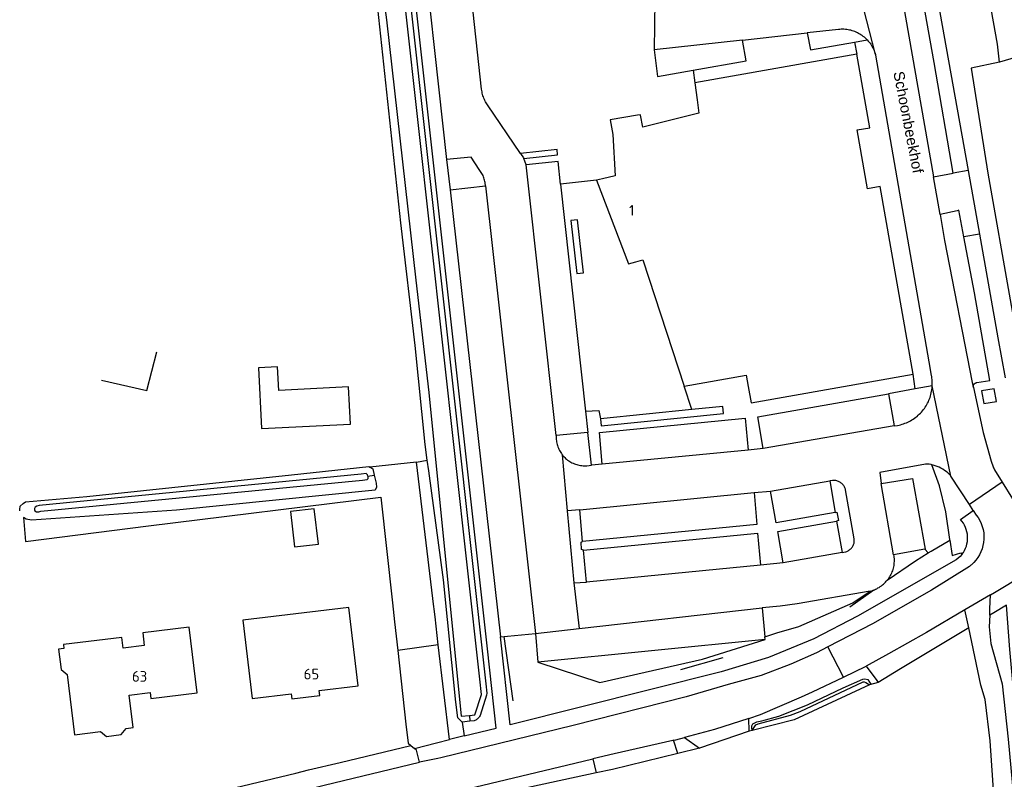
# Model space of a CAD drawing. Header units: metres. Extents: x 174248 to 174892, y 462063 to 462851.
# Tile 2 of 20: x 174292 to 174430, y 462176 to 462283. Entities that reach past the tile are written whole.
import ezdxf

# ---------------------------------------------------------------- set-up
doc = ezdxf.new("R2010")
doc.units = ezdxf.units.M
for name, color, linetype, lineweight in [('BTD-gemengd bos', 252, 'Continuous', 9), ('BTD-groenvoorziening', 252, 'Continuous', 9), ('Nummeraanduidingreeks', 252, 'Continuous', 9), ('OpenbareRuimteLabel', 252, 'Continuous', 9), ('OTD-erf', 252, 'Continuous', 9), ('OWD', 252, 'Continuous', 9), ('OWG-groenvoorziening', 252, 'Continuous', 9), ('Pand', 252, 'Continuous', 9), ('Scheiding', 252, 'Continuous', 9), ('WGD-gesloten verharding', 252, 'Continuous', 9), ('WGD-onverhard', 252, 'Continuous', 9), ('WGD-open verharding', 252, 'Continuous', 9), ('WTD-waterloop', 252, 'Continuous', 9)]:
    doc.layers.add(name, color=color, linetype=linetype, lineweight=lineweight)
doc.styles.get("Standard").update_dxf_attribs({"font": 'isocpeur.ttf'})

msp = doc.modelspace()

# ---------------------------------------------------------------- linework, layer by layer
at = {"layer": 'BTD-gemengd bos', "lineweight": -3}
msp.add_lwpolyline([(174350.52, 462194.65), (174350.06, 462198.56), (174349.75, 462201.13), (174349.75, 462201.17), (174347.46, 462220.35), (174340.91, 462219.63), (174341.06, 462219.56), (174341.31, 462219.38), (174341.52, 462218.5), (174341.8, 462217.39), (174341.82, 462216.8), (174341.64, 462216.39), (174313.72, 462213.57), (174293.35, 462212.19), (174292.59, 462212.33), (174292.2, 462212.56), (174292.19, 462212.57), (174292.48, 462209.17), (174309.77, 462211.4), (174342.43, 462215.4), (174344.08, 462200.54), (174344.37, 462197.86), (174344.82, 462193.85)], dxfattribs=at)
at = {"layer": 'BTD-groenvoorziening', "lineweight": -3}
for p, q in [((174419.39, 462207.56), (174418.94, 462208.09)), ((174350.52, 462194.65), (174344.82, 462193.85))]:
    msp.add_line(p, q, dxfattribs=at)
for points in [[(174432.98, 462307.88), (174424.36, 462305.74), (174423.65, 462309.73), (174423.21, 462309.04), (174422.52, 462307.99), (174421.82, 462306.95), (174421.1, 462305.93), (174420.43, 462304.99), (174417.9, 462301.41), (174417.91, 462301.26), (174419.48, 462292.32), (174419.49, 462292.24), (174425, 462261.32), (174426.6, 462252.37), (174429.19, 462237.83), (174430.21, 462232.19)], [(174429.43, 462276.59), (174429.14, 462279.1), (174424.95, 462302.44), (174434.23, 462305.44), (174433.96, 462305.97)], [(174402.37, 462280.68), (174402.84, 462278.29), (174409.06, 462279.38), (174410.84, 462279.69), (174410.72, 462279.81), (174410.58, 462279.95), (174410.43, 462280.08), (174410.28, 462280.2), (174410.12, 462280.31), (174409.95, 462280.42), (174409.79, 462280.53), (174409.62, 462280.62), (174409.44, 462280.71), (174409.26, 462280.8), (174409.08, 462280.87), (174408.9, 462280.94), (174408.71, 462281), (174408.52, 462281.05), (174408.33, 462281.09), (174408.14, 462281.13), (174407.94, 462281.16), (174407.75, 462281.18), (174407.55, 462281.19), (174407.35, 462281.2), (174407.16, 462281.19), (174406.96, 462281.18), (174406.77, 462281.16), (174402.37, 462280.68)], [(174393.31, 462279.68), (174380.88, 462278.31), (174381.32, 462274.55), (174386.36, 462275.44), (174393.83, 462276.75), (174393.31, 462279.68)], [(174357.15, 462259.19), (174357.16, 462259.19), (174357.11, 462259.59), (174357.1, 462259.64), (174357.07, 462259.81), (174357.03, 462259.98), (174356.99, 462260.14), (174356.94, 462260.31), (174356.88, 462260.47), (174356.81, 462260.63), (174356.74, 462260.78), (174356.65, 462260.93), (174356.57, 462261.08), (174356.47, 462261.22), (174356.37, 462261.36), (174356.26, 462261.49), (174355.13, 462263.21), (174351.69, 462262.87), (174352.17, 462258.64), (174357.15, 462259.19)], [(174417.58, 462230.63), (174413.8, 462229.95), (174414.63, 462225.42), (174415.08, 462225.49), (174415.3, 462225.53), (174415.51, 462225.59), (174415.72, 462225.65), (174415.93, 462225.71), (174416.13, 462225.79), (174416.34, 462225.87), (174416.54, 462225.96), (174416.73, 462226.05), (174416.92, 462226.16), (174417.11, 462226.27), (174417.3, 462226.38), (174417.48, 462226.51), (174417.65, 462226.64), (174417.83, 462226.77), (174417.99, 462226.92), (174418.15, 462227.07), (174418.3, 462227.22), (174418.45, 462227.38), (174418.6, 462227.55), (174418.73, 462227.72), (174418.86, 462227.89), (174418.99, 462228.07), (174419.11, 462228.26), (174419.22, 462228.45), (174419.32, 462228.64), (174419.42, 462228.83), (174419.51, 462229.04), (174419.59, 462229.24), (174419.66, 462229.44), (174419.73, 462229.65), (174419.79, 462229.86), (174419.84, 462230.07), (174419.88, 462230.29), (174419.92, 462230.51), (174419.95, 462230.72), (174419.96, 462230.94), (174419.97, 462231.06), (174417.58, 462230.63)], [(174428.67, 462230.66), (174426.9, 462230.34), (174427.21, 462228.57), (174428.98, 462228.88), (174428.67, 462230.66)], [(174372.08, 462219.9), (174371.54, 462224.49), (174367.09, 462224.07), (174367.09, 462223.89), (174367.09, 462223.71), (174367.1, 462223.53), (174367.12, 462223.35), (174367.15, 462223.18), (174367.18, 462223), (174367.23, 462222.82), (174367.28, 462222.65), (174367.33, 462222.48), (174367.4, 462222.31), (174367.47, 462222.15), (174367.55, 462221.99), (174367.64, 462221.83), (174367.73, 462221.68), (174367.83, 462221.53), (174367.94, 462221.38), (174368.05, 462221.24), (174368.17, 462221.11), (174368.3, 462220.98), (174368.43, 462220.86), (174368.57, 462220.74), (174368.71, 462220.63), (174368.86, 462220.52), (174369.01, 462220.43), (174369.16, 462220.33), (174369.32, 462220.25), (174369.48, 462220.17), (174369.65, 462220.1), (174369.82, 462220.04), (174369.99, 462219.99), (174370.16, 462219.94), (174370.34, 462219.9), (174370.52, 462219.87), (174370.7, 462219.84), (174370.87, 462219.83), (174371.05, 462219.82), (174371.23, 462219.82), (174371.39, 462219.83), (174372.08, 462219.9)], [(174419.39, 462207.56), (174419.84, 462207.83), (174422.45, 462209.38), (174422.44, 462209.47), (174421.88, 462213.36), (174421, 462216.99), (174419.93, 462219.96), (174419.83, 462219.99), (174419.55, 462220.05), (174419.02, 462220.06), (174412.58, 462218.9), (174412.78, 462217.32), (174417.2, 462218.03), (174418.97, 462208.09), (174418.94, 462208.09)], [(174418.94, 462208.09), (174414.54, 462207.32), (174414.57, 462207.13), (174414.59, 462206.95), (174414.6, 462206.76), (174414.61, 462206.57), (174414.6, 462206.38), (174414.59, 462206.19), (174414.57, 462206), (174414.55, 462205.81), (174414.51, 462205.62), (174414.47, 462205.44), (174414.42, 462205.25), (174414.36, 462205.07), (174414.29, 462204.89), (174414.22, 462204.72), (174414.14, 462204.55), (174414.05, 462204.38), (174413.96, 462204.21), (174413.85, 462204.05), (174413.75, 462203.9), (174413.63, 462203.75), (174413.62, 462203.73), (174417.6, 462206.48), (174419.39, 462207.56)], [(174396.06, 462199.87), (174396.44, 462195.79), (174398.12, 462196.31), (174401.23, 462197.21), (174408.8, 462200.57), (174411.24, 462202.18), (174400.98, 462200.41), (174398.59, 462200.09), (174396.06, 462199.87)], [(174432.82, 462169.77), (174431.83, 462183.65), (174430.86, 462193.98), (174430.39, 462200.22), (174428.63, 462199.16), (174428.05, 462198.81), (174427.99, 462197.16), (174428.2, 462194.81), (174429.81, 462189.16), (174430.66, 462181.36), (174432.94, 462156.7)], [(174396.48, 462195.39), (174364.52, 462192.22), (174373.22, 462189.35), (174379.63, 462190.81), (174387.67, 462192.64), (174396.48, 462195.39)], [(174344.82, 462193.85), (174345.97, 462183.5), (174346.3, 462180.8), (174346.65, 462180.51), (174347.17, 462180.07), (174350.26, 462180.89), (174352.11, 462181.34), (174350.52, 462194.65)]]:
    msp.add_lwpolyline(points, dxfattribs=at)
at = {"layer": 'OTD-erf', "lineweight": -3}
msp.add_lwpolyline([(174443.25, 462280.66), (174429.43, 462276.59), (174425.44, 462275.71), (174427.79, 462260.97), (174434.06, 462225.36)], dxfattribs=at)
at = {"layer": 'OWD', "lineweight": -3}
for p, q in [((174340.62, 462218.37), (174341.52, 462218.5)), ((174354.89, 462184.73), (174354.94, 462183.9))]:
    msp.add_line(p, q, dxfattribs=at)
for points in [[(174354.94, 462183.9), (174353.87, 462183.79), (174353.28, 462184.36), (174352.97, 462186.57), (174351.24, 462203.77), (174349.17, 462219.1), (174348.97, 462220.62), (174348.69, 462222.83), (174347.25, 462236.73), (174345.27, 462253.99), (174341.47, 462289.45), (174340.45, 462296.55)], [(174346.72, 462283.89), (174357.21, 462189.16), (174357.37, 462187.87), (174357.32, 462187.57), (174356.39, 462184.7), (174356.33, 462184.59), (174356.26, 462184.48), (174356.18, 462184.38), (174356.09, 462184.29), (174355.99, 462184.2), (174355.89, 462184.13), (174355.78, 462184.06), (174355.67, 462184), (174355.55, 462183.96), (174354.94, 462183.9)], [(174291.67, 462213.47), (174291.67, 462213.66), (174291.73, 462214.15), (174292.16, 462214.52), (174292.51, 462214.73), (174301.09, 462215.49), (174329.89, 462218.53), (174340.75, 462219.71), (174340.91, 462219.63)], [(174394.67, 462182.61), (174394.6, 462183.01), (174394.6, 462183.26), (174394.75, 462183.53), (174395.31, 462183.81), (174396.03, 462183.98), (174398.41, 462184.63), (174402.43, 462186.22), (174407.44, 462188.6), (174410.19, 462189.8), (174410.47, 462189.87), (174410.92, 462189.76), (174411.17, 462189.42), (174411.27, 462189.19), (174411.24, 462189.11), (174411.17, 462189.02)]]:
    msp.add_lwpolyline(points, dxfattribs=at)
at = {"layer": 'OWG-groenvoorziening', "lineweight": -3}
msp.add_line((174396.48, 462195.39), (174396.44, 462195.79), dxfattribs=at)
for points in [[(174428.05, 462198.81), (174428.08, 462199.72), (174428.14, 462201.69), (174428.7, 462202.02), (174432.84, 462204.47), (174445.19, 462211.91), (174447.26, 462213.16), (174479.35, 462234.23)], [(174422.45, 462209.38), (174422.76, 462207.21), (174424.01, 462207.56), (174424.14, 462207.35), (174423.9, 462207.07), (174423.63, 462206.81), (174423.34, 462206.58), (174409.48, 462198.66), (174403.34, 462195.47), (174396.93, 462192.87), (174390.31, 462190.87), (174360.65, 462183.41), (174359.28, 462195.75), (174364.19, 462196.24), (174364.52, 462192.22)], [(174411.24, 462202.18), (174411.29, 462202.2), (174411.48, 462202.25), (174411.66, 462202.31), (174411.83, 462202.38), (174412.01, 462202.46), (174412.18, 462202.54), (174412.34, 462202.64), (174412.51, 462202.73), (174412.67, 462202.84), (174412.82, 462202.95), (174412.97, 462203.07), (174413.11, 462203.19), (174413.25, 462203.32), (174413.38, 462203.46), (174413.51, 462203.6), (174413.62, 462203.73)], [(174394.67, 462182.61), (174394.23, 462182.49), (174394.17, 462184.3), (174395.83, 462184.83), (174401.59, 462187.34), (174403.11, 462188.06), (174407.47, 462190.12), (174410.67, 462191.64), (174412.18, 462189.61), (174412.36, 462189.37), (174411.17, 462189.02)], [(174387.26, 462180.11), (174384.21, 462179.36), (174383.57, 462181.22), (174383.92, 462181.3), (174385.13, 462181.63), (174387.26, 462180.11)]]:
    msp.add_lwpolyline(points, dxfattribs=at)
at = {"layer": 'Pand', "lineweight": -3}
for points in [[(174385.08, 462231.03), (174393.82, 462232.57), (174394.1, 462230.99), (174394.51, 462228.67), (174417.28, 462232.7), (174412.64, 462259.07), (174410.87, 462258.76), (174409.41, 462267.04), (174411.19, 462267.35), (174409.38, 462277.69), (174386.61, 462273.68), (174386.92, 462271.28), (174387.16, 462269.42), (174379.26, 462267.44), (174378.96, 462269.13), (174378.96, 462269.18), (174378.54, 462269.11), (174374.7, 462268.44), (174375.04, 462266.39), (174375.37, 462260.61), (174373.61, 462260.19), (174372.75, 462259.99), (174377.27, 462248.2), (174378.29, 462248.49), (174379.28, 462248.76), (174385.08, 462231.03)], [(174325.23, 462233.59), (174325.66, 462225.04), (174338.16, 462225.68), (174337.89, 462230.91), (174328.09, 462230.42), (174327.92, 462233.72), (174325.23, 462233.59)], [(174333.67, 462208.8), (174333.09, 462213.76), (174329.75, 462213.39), (174330.31, 462208.42), (174333.67, 462208.8)], [(174333.79, 462188.21), (174339.25, 462188.86), (174337.94, 462199.88), (174323.05, 462198.1), (174324.36, 462187.09), (174329.84, 462187.74), (174329.92, 462187.06), (174333.86, 462187.54), (174333.79, 462188.21)], [(174310.1, 462187.12), (174316.64, 462187.91), (174315.52, 462197.14), (174308.97, 462196.35), (174309.18, 462194.56), (174306.23, 462194.2), (174306.05, 462195.69), (174297.82, 462194.69), (174297.88, 462194.13), (174297.13, 462194.04), (174297.48, 462191.19), (174298.34, 462190.47), (174299.39, 462181.99), (174303.02, 462182.44), (174303.88, 462181.77), (174305.95, 462182.02), (174306.64, 462182.89), (174307.62, 462183.01), (174307.08, 462187.58), (174310, 462187.96), (174310.1, 462187.12)]]:
    msp.add_lwpolyline(points, dxfattribs=at)
at = {"layer": 'Scheiding', "lineweight": -3}
for p, q in [((174309.53, 462230.41), (174310.93, 462235.85)), ((174303.19, 462231.87), (174309.53, 462230.41)), ((174411.76, 462202.35), (174408.39, 462199.94)), ((174359.74, 462195.8), (174360.99, 462186.75)), ((174384.62, 462191.19), (174390.59, 462192.87))]:
    msp.add_line(p, q, dxfattribs=at)
msp.add_lwpolyline([(174411.17, 462189.02), (174400.57, 462184.09), (174394.67, 462182.61)], dxfattribs=at)
at = {"layer": 'WGD-gesloten verharding', "lineweight": -3}
for points in [[(174394.17, 462184.3), (174389.34, 462182.76), (174385.13, 462181.63)], [(174383.57, 462181.22), (174383.52, 462181.21), (174375.27, 462179.3), (174372.24, 462178.6)], [(174311.92, 462169.37), (174334.46, 462174.91), (174347.88, 462178.15)]]:
    msp.add_lwpolyline(points, dxfattribs=at)
at = {"layer": 'WGD-onverhard', "lineweight": -3}
msp.add_line((174425.09, 462197.03), (174424.55, 462199.56), dxfattribs=at)
msp.add_lwpolyline([(174438.69, 462069.56), (174437.7, 462071.59), (174436.86, 462077.8), (174436.11, 462089.08), (174434.17, 462106.74), (174432.53, 462130.23), (174429.77, 462156.97), (174428.13, 462181.13), (174427.42, 462186.97), (174426.82, 462188.99), (174425.09, 462197.03)], dxfattribs=at)
at = {"layer": 'WGD-open verharding', "lineweight": -3}
for p, q in [((174411.99, 462277.66), (174409.24, 462288.38)), ((174393.31, 462279.68), (174402.37, 462280.68)), ((174409.06, 462279.38), (174409.38, 462277.69)), ((174386.36, 462275.44), (174386.61, 462273.68)), ((174362.86, 462262.15), (174362.54, 462263.02)), ((174367.09, 462224.07), (174362.86, 462262.15)), ((174420.13, 462260.47), (174422.91, 462260.95)), ((174421.06, 462255.15), (174420.13, 462260.47)), ((174425, 462261.32), (174422.91, 462260.95)), ((174372.75, 462259.99), (174367.71, 462259.44)), ((174367.71, 462259.44), (174371.21, 462227.52)), ((174352.17, 462258.64), (174359.28, 462195.75)), ((174426.6, 462252.37), (174424.43, 462251.99)), ((174417.58, 462230.63), (174417.28, 462232.7)), ((174386.19, 462227.73), (174385.08, 462231.03)), ((174371.21, 462227.52), (174371.54, 462224.49)), ((174386.19, 462227.73), (174373.34, 462226.44)), ((174414.63, 462225.42), (174396.2, 462222.25)), ((174367.94, 462221.38), (174368.64, 462213.47)), ((174394.09, 462222.04), (174373.57, 462220.07)), ((174396.2, 462222.25), (174394.09, 462222.04)), ((174347.46, 462220.35), (174348.97, 462220.62)), ((174373.57, 462220.07), (174372.08, 462219.9)), ((174397.25, 462216.25), (174405.56, 462217.7)), ((174405.56, 462217.7), (174406.32, 462213.24)), ((174414.54, 462207.32), (174412.78, 462217.32)), ((174425.21, 462214.36), (174422.59, 462218.37)), ((174429.81, 462217.52), (174425.21, 462214.36)), ((174370.41, 462213.65), (174394.91, 462216.06)), ((174394.91, 462216.06), (174397.25, 462216.25)), ((174370.41, 462213.65), (174368.64, 462213.47)), ((174368.64, 462213.47), (174369.59, 462203.38)), ((174370.82, 462209.17), (174370.41, 462213.65)), ((174425.74, 462213.54), (174425.21, 462214.36)), ((174406.53, 462212.04), (174407.32, 462207.62)), ((174371.35, 462203.46), (174370.93, 462207.94)), ((174407.32, 462207.62), (174398.99, 462206.16)), ((174398.99, 462206.16), (174395.8, 462205.86)), ((174395.8, 462205.86), (174371.35, 462203.46)), ((174369.59, 462203.38), (174371.35, 462203.46)), ((174369.59, 462203.38), (174370.33, 462196.94)), ((174428.14, 462201.69), (174424.55, 462199.56)), ((174370.33, 462196.94), (174396.06, 462199.87)), ((174407.47, 462190.12), (174405.29, 462194.35)), ((174353.87, 462183.79), (174354.18, 462181.84)), ((174354.18, 462181.84), (174352.11, 462181.34)), ((174394.23, 462182.49), (174387.26, 462180.11)), ((174372.24, 462178.6), (174372.74, 462176.64)), ((174372.74, 462176.64), (174353.08, 462172.42))]:
    msp.add_line(p, q, dxfattribs=at)
for points in [[(174354.18, 462181.84), (174358.66, 462182.93), (174357.42, 462194.09), (174345.73, 462299.59), (174347.75, 462311.17), (174341.73, 462352.12)], [(174343.52, 462352.38), (174349.63, 462311.35), (174347.67, 462299.12), (174351.69, 462262.87)], [(174362.1, 462263.72), (174357.46, 462270.57), (174357.37, 462270.7), (174357.27, 462270.85), (174357.17, 462271.01), (174357.08, 462271.17), (174357, 462271.34), (174356.93, 462271.51), (174356.86, 462271.69), (174356.8, 462271.86), (174356.75, 462272.04), (174356.7, 462272.22), (174356.67, 462272.4), (174356.64, 462272.59), (174356.62, 462272.77), (174353.69, 462299.67)], [(174422.91, 462260.95), (174420.24, 462276.51), (174417.73, 462290.71), (174415.95, 462290.37), (174415.85, 462290.36), (174415.74, 462290.36), (174415.64, 462290.38)], [(174415.64, 462290.38), (174414.95, 462290.18), (174420.13, 462260.47)], [(174382.46, 462285.41), (174380.97, 462285.24), (174380.88, 462278.31)], [(174410.84, 462279.69), (174410.97, 462279.54), (174411.1, 462279.39), (174411.22, 462279.24), (174411.33, 462279.08), (174411.44, 462278.91), (174411.54, 462278.74), (174411.63, 462278.57), (174411.72, 462278.39), (174411.8, 462278.21), (174411.87, 462278.03), (174411.93, 462277.85), (174411.99, 462277.66)], [(174422.59, 462218.37), (174419.97, 462231.06), (174419.98, 462231.28), (174419.98, 462231.5), (174419.97, 462231.72), (174419.95, 462231.94), (174419.93, 462232.15), (174419.9, 462232.37), (174419.88, 462232.47), (174419.72, 462233.38), (174412.02, 462277.55), (174411.99, 462277.66)], [(174362.54, 462263.02), (174367.29, 462263.52), (174367.22, 462264.27), (174362.1, 462263.72)], [(174362.1, 462263.72), (174362.51, 462263.11), (174362.54, 462263.02)], [(174367.71, 462259.44), (174367.36, 462262.62), (174362.86, 462262.15)], [(174357.15, 462259.19), (174364.19, 462196.24), (174370.33, 462196.94)], [(174424.43, 462251.99), (174423.73, 462255.78), (174423.46, 462255.65), (174421.06, 462255.15)], [(174421.06, 462255.15), (174421.69, 462251.51), (174425.59, 462231.54), (174425.75, 462230.84)], [(174370.09, 462254.4), (174369.14, 462254.31), (174369.98, 462246.84), (174370.93, 462246.97), (174370.09, 462254.4)], [(174425.75, 462230.84), (174425.75, 462230.88), (174425.74, 462230.93), (174425.74, 462230.98), (174425.75, 462231.03), (174425.76, 462231.08), (174425.77, 462231.13), (174425.79, 462231.18), (174425.81, 462231.22), (174425.83, 462231.27), (174425.86, 462231.31), (174425.9, 462231.34), (174425.93, 462231.38), (174425.97, 462231.41), (174426.01, 462231.44), (174426.05, 462231.46), (174426.1, 462231.48), (174426.15, 462231.5), (174426.19, 462231.51), (174426.24, 462231.52), (174428.05, 462231.83), (174425.9, 462244.12), (174424.43, 462251.99)], [(174396.2, 462222.25), (174395.43, 462226.71), (174413.8, 462229.95)], [(174425.75, 462230.84), (174427.15, 462224.48), (174428.24, 462220.48), (174428.53, 462219.68), (174428.59, 462219.53), (174428.67, 462219.38), (174428.74, 462219.23), (174429.81, 462217.52)], [(174371.21, 462227.52), (174373.11, 462227.59), (174373.34, 462226.44)], [(174373.34, 462226.44), (174373.44, 462225.45), (174390.64, 462227.16), (174390.54, 462228.17), (174386.19, 462227.73)], [(174373.57, 462220.07), (174373.19, 462224.52), (174393.69, 462226.53), (174394.09, 462222.04)], [(174422.59, 462218.37), (174422.56, 462218.41), (174422.35, 462218.62), (174422.14, 462218.82), (174421.92, 462219), (174421.68, 462219.18), (174421.44, 462219.34), (174421.19, 462219.48), (174420.93, 462219.61), (174420.66, 462219.73), (174420.39, 462219.83), (174420.11, 462219.92), (174419.93, 462219.96)], [(174407.32, 462207.62), (174407.78, 462207.72), (174407.84, 462207.74), (174407.95, 462207.78), (174408.05, 462207.82), (174408.15, 462207.88), (174408.25, 462207.94), (174408.35, 462208.01), (174408.44, 462208.08), (174408.52, 462208.16), (174408.6, 462208.24), (174408.67, 462208.33), (174408.74, 462208.43), (174408.8, 462208.53), (174408.85, 462208.63), (174408.9, 462208.74), (174408.94, 462208.85), (174408.97, 462208.96), (174408.99, 462209.07), (174409, 462209.19), (174409.01, 462209.31), (174409.01, 462209.42), (174409, 462209.54), (174407.78, 462216.43), (174407.76, 462216.52), (174407.72, 462216.63), (174407.68, 462216.74), (174407.62, 462216.84), (174407.57, 462216.94), (174407.5, 462217.04), (174407.43, 462217.13), (174407.35, 462217.22), (174407.26, 462217.31), (174407.17, 462217.38), (174407.08, 462217.45), (174406.98, 462217.52), (174406.88, 462217.57), (174406.77, 462217.62), (174406.66, 462217.67), (174406.55, 462217.7), (174406.43, 462217.73), (174406.32, 462217.75), (174406.2, 462217.76), (174406.08, 462217.76), (174405.96, 462217.76), (174405.56, 462217.7)], [(174429.81, 462217.52), (174431.26, 462215.19), (174431.56, 462214.83), (174431.9, 462214.5), (174432.27, 462214.19), (174432.66, 462213.92), (174433.08, 462213.69), (174433.51, 462213.49)], [(174394.91, 462216.06), (174395.31, 462211.56), (174370.82, 462209.17)], [(174406.32, 462213.24), (174398.02, 462211.78), (174397.25, 462216.25)], [(174425.74, 462213.54), (174426.16, 462212.9), (174426.42, 462212.53), (174426.65, 462212.13), (174426.85, 462211.72), (174427, 462211.29), (174427.12, 462210.85), (174427.2, 462210.4), (174427.24, 462209.95), (174427.23, 462209.49), (174427.19, 462209.04), (174427.1, 462208.59), (174426.98, 462208.15), (174426.82, 462207.73), (174426.62, 462207.32), (174426.38, 462206.93), (174426.11, 462206.56), (174425.81, 462206.22), (174425.48, 462205.9), (174425.39, 462205.83), (174425.29, 462205.75), (174425.2, 462205.68), (174419.86, 462202.31), (174411.57, 462197.6), (174405.29, 462194.35)], [(174406.32, 462213.24), (174406.55, 462213.29), (174406.8, 462212.12), (174406.53, 462212.04)], [(174424.14, 462207.35), (174424.34, 462207.62), (174424.51, 462207.91), (174424.65, 462208.22), (174424.77, 462208.53), (174424.85, 462208.86), (174424.91, 462209.19), (174424.94, 462209.52), (174424.94, 462209.86), (174424.91, 462210.19), (174424.85, 462210.52), (174424.76, 462210.85), (174424.65, 462211.16), (174424.51, 462211.47), (174424.34, 462211.76), (174424.14, 462212.03), (174423.92, 462212.29), (174425.74, 462213.54)], [(174398.99, 462206.16), (174398.24, 462210.6), (174406.53, 462212.04)], [(174370.93, 462207.94), (174395.41, 462210.37), (174395.8, 462205.86)], [(174370.93, 462207.94), (174370.65, 462208.05), (174370.6, 462209.1), (174370.82, 462209.17)], [(174424.55, 462199.56), (174419.16, 462196.36), (174413.83, 462193.39), (174410.67, 462191.64)], [(174425.09, 462197.03), (174415.51, 462191.26), (174412.36, 462189.37), (174412.36, 462189.37)], [(174405.29, 462194.35), (174403.69, 462193.53), (174400.1, 462191.93), (174395.9, 462190.34), (174391.29, 462189.07), (174385.36, 462187.33), (174369.47, 462183.29), (174350.9, 462178.78), (174350.46, 462178.67), (174347.88, 462178.15)], [(174311.41, 462171.46), (174311.27, 462172.02), (174330.48, 462176.62), (174332.27, 462177.05), (174336.71, 462178.12), (174336.71, 462178.12), (174346.65, 462180.51)], [(174347.88, 462178.15), (174347.46, 462179.82), (174347.17, 462180.07)], [(174352.45, 462173.9), (174369.74, 462178.02), (174372.24, 462178.6)], [(174384.21, 462179.36), (174375, 462177.12), (174372.74, 462176.64)]]:
    msp.add_lwpolyline(points, dxfattribs=at)
at = {"layer": 'WTD-waterloop', "lineweight": -3}
for points in [[(174341.21, 462297.82), (174343.26, 462282.51), (174347.38, 462245.94), (174349.17, 462230.14), (174353.76, 462184.62), (174354.89, 462184.73), (174355.68, 462184.81), (174356.62, 462187.68), (174356.38, 462189.82), (174345.98, 462283.73)], [(174340.62, 462218.37), (174340.58, 462218.55), (174340.4, 462218.72), (174339.68, 462218.64), (174294.43, 462214.24), (174294.06, 462214.16), (174293.87, 462214), (174293.74, 462213.8), (174293.74, 462213.62), (174293.8, 462213.47), (174294.02, 462213.36), (174294.35, 462213.36), (174294.63, 462213.42), (174339.88, 462217.82), (174340.2, 462217.86), (174340.53, 462217.9), (174340.65, 462218.02), (174340.65, 462218.27), (174340.62, 462218.37)], [(174394.67, 462182.61), (174395.05, 462183.24), (174395.18, 462183.41), (174395.48, 462183.54), (174400.03, 462184.74), (174401.4, 462185.26), (174410.26, 462189.43), (174410.38, 462189.44), (174410.61, 462189.33), (174411.17, 462189.02), (174400.57, 462184.09), (174394.67, 462182.61)]]:
    msp.add_lwpolyline(points, dxfattribs=at)

# ---------------------------------------------------------------- texts
at = {"layer": 'Nummeraanduidingreeks'}
for s, p in [('1', (174377.34, 462254.99)), ('63', (174307.46, 462189.46)), ('65', (174331.6, 462189.78))]:
    msp.add_text(s, height=1.5, dxfattribs=at).set_placement(p)
at = {"layer": 'OpenbareRuimteLabel', "insert": (174414.47, 462275.13), "char_height": 1.5, "width": 19.5, "attachment_point": 7, "rotation": 281}
msp.add_mtext('{\\fArial|b0|i0;Schoonbeekhof}', dxfattribs=at)

doc.saveas('drawing.dxf')
